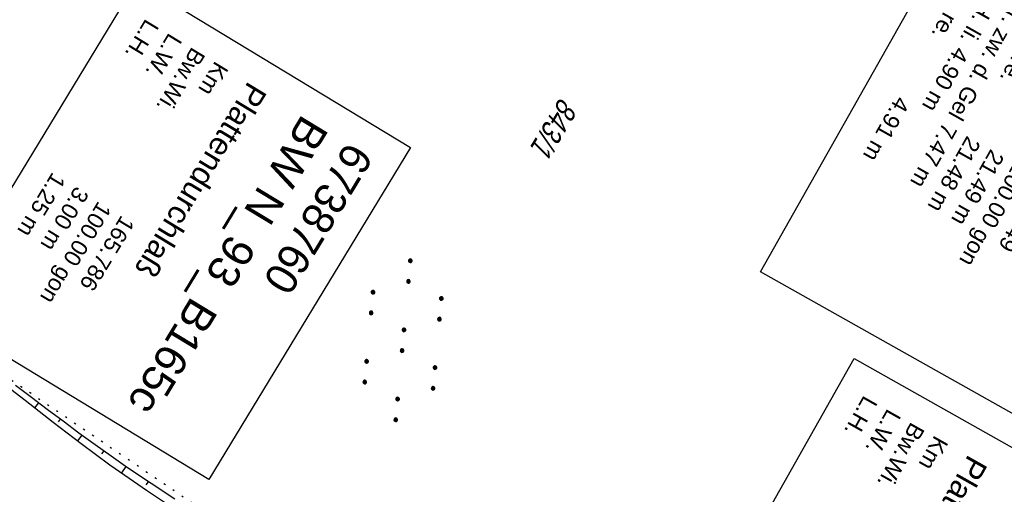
# Model space of a CAD drawing. Extents: x 509054 to 510017, y 459212 to 460305.
# Tile 56 of 63: x 509771 to 509880, y 460009 to 460061. Entities that reach past the tile are written whole.
import ezdxf

# ---------------------------------------------------------------- set-up
doc = ezdxf.new("R2010")
doc.units = 0
doc.header["$LTSCALE"] = 10
doc.header["$MEASUREMENT"] = 0
for name, pattern in [('AUSGEZOGEN', [0]), ('LT00', [0]), ('PUNKTX2_STR', [0.6, 0.1, -0.5])]:
    doc.linetypes.add(name, pattern=pattern)
doc.layers.get('0').update_dxf_attribs({"linetype": 'LT00'})
for name, color, linetype in [('--WASSER_GRENZE', 180, 'PUNKTX2_STR'), ('BW_TEXT_A', 20, 'AUSGEZOGEN'), ('BW_TEXT_B', 20, 'AUSGEZOGEN'), ('DFK_FLUR_NR', 250, 'LT00'), ('DFK_NUTZUNG', 250, 'LT00'), ('V110_BOESCH', 250, 'LT00'), ('V110_BOSCHUNG', 250, 'LT00')]:
    doc.layers.add(name, color=color, linetype=linetype)
doc.styles.add('Beschrift', font='ARIAL.TTF')
doc.styles.get("Standard").update_dxf_attribs({"font": 'ARIAL.TTF'})

# ---------------------------------------------------------------- blocks, each defined once
blk = doc.blocks.new('SYMB7110')
at = {"color": 0, "linetype": 'ByBlock'}
for p, q in [((-0.515, 0.392919), (-0.515, 0.367081)), ((-0.51, 0.362895), (-0.51, 0.397105)), ((-0.505, 0.399164), (-0.505, 0.360836)), ((-0.5, 0.360204), (-0.5, 0.399796)), ((-0.495, 0.399164), (-0.495, 0.360836)), ((-0.49, 0.362895), (-0.49, 0.397105)), ((-0.485, 0.392919), (-0.485, 0.367081)), ((-0.48, 0.379874), (-0.48, 0.380145)), ((-0.285, 0.392919), (-0.285, 0.367081)), ((-0.28, 0.362895), (-0.28, 0.397105)), ((-0.275, 0.399164), (-0.275, 0.360836)), ((-0.27, 0.360204), (-0.27, 0.399796)), ((-0.265, 0.399164), (-0.265, 0.360836)), ((-0.26, 0.362895), (-0.26, 0.397105)), ((-0.255, 0.392919), (-0.255, 0.367081)), ((-0.25, 0.379874), (-0.25, 0.380146)), ((0.255, 0.392919), (0.255, 0.367081)), ((0.26, 0.362895), (0.26, 0.397105)), ((0.265, 0.399164), (0.265, 0.360836)), ((0.27, 0.360204), (0.27, 0.399796)), ((0.275, 0.399164), (0.275, 0.360836)), ((0.28, 0.362895), (0.28, 0.397105)), ((0.285, 0.392919), (0.285, 0.367081)), ((0.29, 0.379874), (0.29, 0.380145)), ((0.485, 0.392919), (0.485, 0.367081)), ((0.49, 0.362895), (0.49, 0.397105)), ((0.495, 0.399164), (0.495, 0.360836)), ((0.5, 0.360204), (0.5, 0.399796)), ((0.505, 0.399164), (0.505, 0.360836)), ((0.51, 0.362895), (0.51, 0.397105)), ((0.515, 0.392919), (0.515, 0.367081)), ((0.52, 0.379874), (0.52, 0.380146)), ((-0.9, 0.012919), (-0.9, -0.012919)), ((-0.895, -0.017106), (-0.895, 0.017105)), ((-0.89, 0.019164), (-0.89, -0.019164)), ((-0.885, -0.019797), (-0.885, 0.019796)), ((-0.88, 0.019164), (-0.88, -0.019164)), ((-0.875, -0.017106), (-0.875, 0.017105)), ((-0.87, 0.012919), (-0.87, -0.012919)), ((-0.865, -0.000126), (-0.865, 0.000145)), ((-0.67, 0.012919), (-0.67, -0.012919)), ((-0.665, -0.017106), (-0.665, 0.017105)), ((-0.66, 0.019164), (-0.66, -0.019164)), ((-0.655, -0.019797), (-0.655, 0.019796)), ((-0.65, 0.019164), (-0.65, -0.019164)), ((-0.645, -0.017106), (-0.645, 0.017105)), ((-0.64, 0.012919), (-0.64, -0.012919)), ((-0.635, -0.000126), (-0.635, 0.000145)), ((-0.13, 0.012919), (-0.13, -0.012919)), ((-0.125, -0.017105), (-0.125, 0.017105)), ((-0.12, 0.019164), (-0.12, -0.019164)), ((-0.115, -0.019796), (-0.115, 0.019796)), ((-0.11, 0.019164), (-0.11, -0.019164)), ((-0.105, -0.017105), (-0.105, 0.017105)), ((-0.1, 0.012919), (-0.1, -0.012919)), ((-0.095, -0.000126), (-0.095, 0.000146)), ((0.1, 0.012919), (0.1, -0.012919)), ((0.105, -0.017105), (0.105, 0.017105)), ((0.11, 0.019164), (0.11, -0.019164)), ((0.115, -0.019796), (0.115, 0.019796)), ((0.12, 0.019164), (0.12, -0.019164)), ((0.125, -0.017105), (0.125, 0.017105)), ((0.13, 0.012919), (0.13, -0.012919)), ((0.135, -0.000126), (0.135, 0.000146)), ((0.64, 0.012919), (0.64, -0.012919)), ((0.645, -0.017105), (0.645, 0.017105)), ((0.65, 0.019164), (0.65, -0.019164)), ((0.655, -0.019796), (0.655, 0.019796)), ((0.66, 0.019164), (0.66, -0.019164)), ((0.665, -0.017105), (0.665, 0.017105)), ((0.67, 0.012919), (0.67, -0.012919)), ((0.675, -0.000126), (0.675, 0.000146)), ((0.87, 0.012919), (0.87, -0.012919)), ((0.875, -0.017105), (0.875, 0.017105)), ((0.88, 0.019164), (0.88, -0.019164)), ((0.885, -0.019796), (0.885, 0.019796)), ((0.89, 0.019164), (0.89, -0.019164)), ((0.895, -0.017105), (0.895, 0.017105)), ((0.9, 0.012919), (0.9, -0.012919)), ((0.905, -0.000126), (0.905, 0.000146)), ((-0.515, -0.367081), (-0.515, -0.392919)), ((-0.51, -0.397105), (-0.51, -0.362895)), ((-0.505, -0.360836), (-0.505, -0.399164)), ((-0.5, -0.399796), (-0.5, -0.360204)), ((-0.495, -0.360836), (-0.495, -0.399164)), ((-0.49, -0.397106), (-0.49, -0.362895)), ((-0.485, -0.367081), (-0.485, -0.392919)), ((-0.48, -0.380126), (-0.48, -0.379855)), ((-0.285, -0.367081), (-0.285, -0.392919)), ((-0.28, -0.397105), (-0.28, -0.362895)), ((-0.275, -0.360836), (-0.275, -0.399164)), ((-0.27, -0.399796), (-0.27, -0.360204)), ((-0.265, -0.360836), (-0.265, -0.399164)), ((-0.26, -0.397105), (-0.26, -0.362895)), ((-0.255, -0.367081), (-0.255, -0.392919)), ((-0.25, -0.380126), (-0.25, -0.379855)), ((0.255, -0.367081), (0.255, -0.392919)), ((0.26, -0.397105), (0.26, -0.362895)), ((0.265, -0.360836), (0.265, -0.399164)), ((0.27, -0.399796), (0.27, -0.360204)), ((0.275, -0.360836), (0.275, -0.399164)), ((0.28, -0.397105), (0.28, -0.362895)), ((0.285, -0.367081), (0.285, -0.392919)), ((0.29, -0.380126), (0.29, -0.379855)), ((0.485, -0.367081), (0.485, -0.392919)), ((0.49, -0.397105), (0.49, -0.362895)), ((0.495, -0.360836), (0.495, -0.399164)), ((0.5, -0.399796), (0.5, -0.360204)), ((0.505, -0.360836), (0.505, -0.399164)), ((0.51, -0.397105), (0.51, -0.362895)), ((0.515, -0.367081), (0.515, -0.392919)), ((0.52, -0.380126), (0.52, -0.379855))]:
    blk.add_line(p, q, dxfattribs=at)
for points in [[(-0.48, 0.38), (-0.481981, 0.388678), (-0.48753, 0.395637), (-0.49555, 0.399499), (-0.50445, 0.399499), (-0.51247, 0.395637), (-0.518019, 0.388678), (-0.52, 0.38), (-0.518019, 0.371322), (-0.51247, 0.364363), (-0.50445, 0.360501), (-0.49555, 0.360501), (-0.48753, 0.364363), (-0.481981, 0.371322), (-0.48, 0.38)], [(-0.25, 0.38), (-0.251981, 0.388678), (-0.25753, 0.395637), (-0.26555, 0.399499), (-0.27445, 0.399499), (-0.28247, 0.395637), (-0.288019, 0.388678), (-0.29, 0.38), (-0.288019, 0.371322), (-0.28247, 0.364363), (-0.27445, 0.360501), (-0.26555, 0.360501), (-0.25753, 0.364363), (-0.251981, 0.371322), (-0.25, 0.38)], [(0.29, 0.38), (0.288019, 0.388678), (0.28247, 0.395637), (0.27445, 0.399499), (0.26555, 0.399499), (0.25753, 0.395637), (0.251981, 0.388678), (0.25, 0.38), (0.251981, 0.371322), (0.25753, 0.364363), (0.26555, 0.360501), (0.27445, 0.360501), (0.28247, 0.364363), (0.288019, 0.371322), (0.29, 0.38)], [(0.52, 0.38), (0.518019, 0.388678), (0.51247, 0.395637), (0.50445, 0.399499), (0.495549, 0.399499), (0.48753, 0.395637), (0.481981, 0.388678), (0.48, 0.38), (0.481981, 0.371322), (0.48753, 0.364363), (0.495549, 0.360501), (0.50445, 0.360501), (0.51247, 0.364363), (0.518019, 0.371322), (0.52, 0.38)], [(-0.865, 0), (-0.866981, 0.008678), (-0.87253, 0.015637), (-0.88055, 0.019498), (-0.88945, 0.019498), (-0.89747, 0.015637), (-0.903019, 0.008678), (-0.905, 0)], [(-0.905, 0), (-0.903019, -0.008678), (-0.89747, -0.015637), (-0.88945, -0.019499), (-0.88055, -0.019499), (-0.87253, -0.015637), (-0.866981, -0.008678), (-0.865, 0)], [(-0.635, 0), (-0.636981, 0.008678), (-0.64253, 0.015637), (-0.65055, 0.019498), (-0.65945, 0.019498), (-0.66747, 0.015637), (-0.673019, 0.008678), (-0.675, 0)], [(-0.675, 0), (-0.673019, -0.008678), (-0.66747, -0.015637), (-0.65945, -0.019499), (-0.65055, -0.019499), (-0.64253, -0.015637), (-0.636981, -0.008678), (-0.635, 0)], [(-0.095, 0), (-0.096981, 0.008678), (-0.10253, 0.015637), (-0.11055, 0.019499), (-0.11945, 0.019499), (-0.12747, 0.015637), (-0.133019, 0.008678), (-0.135, 0)], [(-0.135, 0), (-0.133019, -0.008678), (-0.12747, -0.015637), (-0.11945, -0.019499), (-0.11055, -0.019499), (-0.10253, -0.015637), (-0.096981, -0.008678), (-0.095, 0)], [(0.135, 0), (0.133019, 0.008678), (0.12747, 0.015637), (0.11945, 0.019499), (0.11055, 0.019499), (0.10253, 0.015637), (0.096981, 0.008678), (0.095, 0)], [(0.095, 0), (0.096981, -0.008678), (0.10253, -0.015637), (0.11055, -0.019499), (0.11945, -0.019499), (0.12747, -0.015637), (0.133019, -0.008678), (0.135, 0)], [(0.675, 0), (0.673019, 0.008678), (0.66747, 0.015637), (0.65945, 0.019499), (0.65055, 0.019499), (0.64253, 0.015637), (0.636981, 0.008678), (0.635, 0)], [(0.635, 0), (0.636981, -0.008678), (0.64253, -0.015637), (0.65055, -0.019499), (0.65945, -0.019499), (0.66747, -0.015637), (0.673019, -0.008678), (0.675, 0)], [(0.905, 0), (0.903019, 0.008678), (0.89747, 0.015637), (0.88945, 0.019499), (0.88055, 0.019499), (0.87253, 0.015637), (0.866981, 0.008678), (0.865, 0)], [(0.865, 0), (0.866981, -0.008678), (0.87253, -0.015637), (0.88055, -0.019499), (0.88945, -0.019499), (0.89747, -0.015637), (0.903019, -0.008678), (0.905, 0)], [(-0.48, -0.38), (-0.481981, -0.371322), (-0.48753, -0.364363), (-0.49555, -0.360501), (-0.50445, -0.360501), (-0.51247, -0.364363), (-0.518019, -0.371322), (-0.52, -0.38), (-0.518019, -0.388678), (-0.51247, -0.395637), (-0.50445, -0.399499), (-0.49555, -0.399499), (-0.48753, -0.395637), (-0.481981, -0.388678), (-0.48, -0.38)], [(-0.25, -0.38), (-0.251981, -0.371322), (-0.25753, -0.364363), (-0.26555, -0.360501), (-0.27445, -0.360501), (-0.28247, -0.364363), (-0.288019, -0.371322), (-0.29, -0.38), (-0.288019, -0.388678), (-0.28247, -0.395637), (-0.27445, -0.399499), (-0.26555, -0.399499), (-0.25753, -0.395637), (-0.251981, -0.388678), (-0.25, -0.38)], [(0.29, -0.38), (0.288019, -0.371322), (0.28247, -0.364363), (0.27445, -0.360501), (0.26555, -0.360501), (0.25753, -0.364363), (0.251981, -0.371322), (0.25, -0.38), (0.251981, -0.388678), (0.25753, -0.395637), (0.26555, -0.399499), (0.27445, -0.399499), (0.28247, -0.395637), (0.288019, -0.388678), (0.29, -0.38)], [(0.52, -0.38), (0.518019, -0.371322), (0.51247, -0.364363), (0.50445, -0.360501), (0.495549, -0.360501), (0.48753, -0.364363), (0.481981, -0.371322), (0.48, -0.38), (0.481981, -0.388678), (0.48753, -0.395637), (0.495549, -0.399499), (0.50445, -0.399499), (0.51247, -0.395637), (0.518019, -0.388678), (0.52, -0.38)]]:
    blk.add_lwpolyline(points, dxfattribs=at)

msp = doc.modelspace()

# ---------------------------------------------------------------- linework, layer by layer
at = {"layer": '--WASSER_GRENZE', "ltscale": 0.2}
msp.add_line((509764.25, 460025.55), (509801.03, 460000.54), dxfattribs=at)
at = {"layer": 'V110_BOESCH'}
for points in [[(509770.13, 460020.49), (509771.69, 460019.26), (509773.24, 460018.04), (509774.79, 460016.84), (509776.35, 460015.64), (509777.92, 460014.46), (509779.5, 460013.29), (509781.1, 460012.12), (509782.73, 460010.97), (509785.13, 460009.31), (509787.59, 460007.67)], [(509788.29, 460008.29), (509785.65, 460010.02), (509783.06, 460011.78), (509781.25, 460013.05), (509779.45, 460014.33), (509777.67, 460015.63), (509775.9, 460016.93), (509774.15, 460018.25), (509772.39, 460019.58), (509770.64, 460020.92)]]:
    msp.add_lwpolyline(points, dxfattribs=at)
at = {"layer": 'V110_BOSCHUNG'}
for p, q in [((509773.18, 460018.99), (509772.75, 460018.42)), ((509775.57, 460017.18), (509775.35, 460016.88)), ((509777.98, 460015.4), (509777.51, 460014.76)), ((509780.41, 460013.65), (509780.17, 460013.31)), ((509782.86, 460011.93), (509782.37, 460011.22)), ((509785.33, 460010.24), (509785.08, 460009.88))]:
    msp.add_line(p, q, dxfattribs=at)

# ---------------------------------------------------------------- block references
at = {"layer": 'DFK_NUTZUNG', "xscale": 10.00000000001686, "yscale": 10, "zscale": 10, "rotation": 264.7377100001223}
msp.add_blockref('SYMB7110', (509813.57, 460025.92), dxfattribs=at)

# ---------------------------------------------------------------- texts
at = {"layer": 'BW_TEXT_A', "insert": (509913.39, 460046.02), "char_height": 2, "attachment_point": 1, "rotation": 240.5925, "style": 'Beschrift', "bg_fill": 3, "box_fill_scale": 1.5, "bg_fill_color": 256, "bg_fill_transparency": 0}
msp.add_mtext('{\\Funir_o|c0;\\H1.75x;6738752\\fArial|b0|i0|c238|p34;\\H0.5714x;\\P\\H1.75x;BW N_93_B1\\fArial|b0|i0|c0|p34;65b\\fArial|b0|i0|c238|p34;\\W0.8;\\P\\H0.3714x;\\W1;\\P\\H1.924x;Überführung \\fArial|b0|i0|c0|p34;eines\\PFeldweges\\fArial|b0|i0|c238|p34;\\P\\H0.1999x;\\P\\pt8,16,20;\\H3.602x;K\\fArial|b0|i0|c0|p34;m^I^I\\fArial|b0|i0|c238|p34;1\\fArial|b0|i0|c0|p34;65.749\\fArial|b0|i0|c238|p34;\\PBw.Wi\\fArial|b0|i0|c0|p34;.^I^I100.00\\fArial|b0|i0|c238|p34; gon\\P\\pt16,20;\\fArial|b0|i0|c0|p34;L.W. li. ^I21.49 \\fArial|b0|i0|c238|p34;m\\fArial|b0|i0|c0|p34;\\PL.W. re. ^I21.48 m\\fArial|b0|i0|c238|p34;\\PBr. zw. d. Gel\\fArial|b0|i0|c0|p34;^I7.47\\fArial|b0|i0|c238|p34; m\\P\\pt8,20;\\fArial|b0|i0|c0|p34;L.H. li. ^I4.90\\fArial|b0|i0|c238|p34; m\\fArial|b0|i0|c0|p34;\\P\\ptz;L.H. re. ^I4.91 m}', dxfattribs=at)
at = {"layer": 'DFK_FLUR_NR', "oblique": 13.754, "width": 0.75}
msp.add_text('843/1', height=2.5, rotation=238.7304, dxfattribs=at).set_placement((509831.02, 460052.96))

# ---------------------------------------------------------------- next in the draw order: linework, layer by layer
at = {"layer": 'BW_TEXT_A'}
msp.add_lwpolyline([(509917.35, 460047.17), (509896.04, 460009.36), (509853.18, 460033.52), (509874.5, 460071.33)], close=True, dxfattribs=at)

# ---------------------------------------------------------------- next in the draw order: texts
at = {"layer": 'BW_TEXT_B', "insert": (509810.41, 460046.26), "char_height": 2, "width": 37.5546, "attachment_point": 1, "rotation": 238.7304, "style": 'Beschrift', "bg_fill": 3, "box_fill_scale": 1.5, "bg_fill_color": 256, "bg_fill_transparency": 0}
msp.add_mtext('\\pt20;{\\Funir_o|c0;\\H1.75x;6738760\\fArial|b0|i0|c238|p34;\\H0.5714x;\\P\\ptz;\\H1.75x;BW N_93_B1\\fArial|b0|i0|c0|p34;65c\\fArial|b0|i0|c238|p34;\\W0.8;\\P\\H0.3714x;\\W1;\\P\\fArial|b0|i0|c0|p34;\\H1.924x;Plattendurchlaß\\fArial|b0|i0|c238|p34;\\W0.9;\\P\\H0.1999x;\\W1;\\P\\pt8,20;\\H3.602x;K\\fArial|b0|i0|c0|p34;m^I^I\\fArial|b0|i0|c238|p34;1\\fArial|b0|i0|c0|p34;65.786\\fArial|b0|i0|c238|p34;\\PBw.Wi\\fArial|b0|i0|c0|p34;.^I^I100.00\\fArial|b0|i0|c238|p34; gon\\PL.W.^I\\fArial|b0|i0|c0|p34;                 3.00 \\fArial|b0|i0|c238|p34;m\\P\\fArial|b0|i0|c0|p34;L.H.^I                 1.25 m}', dxfattribs=at)

# ---------------------------------------------------------------- next in the draw order: linework, layer by layer
at = {"layer": 'BW_TEXT_B'}
msp.add_lwpolyline([(509814.41, 460047.28), (509792.06, 460010.47), (509761.74, 460028.88), (509784.09, 460065.69)], close=True, dxfattribs=at)

# ---------------------------------------------------------------- next in the draw order: texts
at = {"layer": 'BW_TEXT_A', "insert": (509890.46, 460005.34), "char_height": 2, "width": 37.5546, "attachment_point": 1, "rotation": 240.5925, "style": 'Beschrift', "bg_fill": 3, "box_fill_scale": 1.5, "bg_fill_color": 256, "bg_fill_transparency": 0}
msp.add_mtext('\\pt20;{\\Funir_o|c0;\\H1.75x;6738760\\fArial|b0|i0|c238|p34;\\H0.5714x;\\P\\ptz;\\H1.75x;BW N_93_B1\\fArial|b0|i0|c0|p34;65c\\fArial|b0|i0|c238|p34;\\W0.8;\\P\\H0.3714x;\\W1;\\P\\fArial|b0|i0|c0|p34;\\H1.924x;Plattendurchlaß\\fArial|b0|i0|c238|p34;\\W0.9;\\P\\H0.1999x;\\W1;\\P\\pt8,20;\\H3.602x;K\\fArial|b0|i0|c0|p34;m^I^I\\fArial|b0|i0|c238|p34;1\\fArial|b0|i0|c0|p34;65.786\\fArial|b0|i0|c238|p34;\\PBw.Wi\\fArial|b0|i0|c0|p34;.^I^I100.00\\fArial|b0|i0|c238|p34; gon\\PL.W.^I\\fArial|b0|i0|c0|p34;                 3.00 \\fArial|b0|i0|c238|p34;m\\P\\fArial|b0|i0|c0|p34;L.H.^I                 1.25 m}', dxfattribs=at)

# ---------------------------------------------------------------- next in the draw order: linework, layer by layer
at = {"layer": 'BW_TEXT_A'}
msp.add_lwpolyline([(509894.43, 460006.5), (509873.28, 459968.98), (509842.38, 459986.4), (509863.53, 460023.91)], close=True, dxfattribs=at)

doc.saveas('drawing.dxf')
